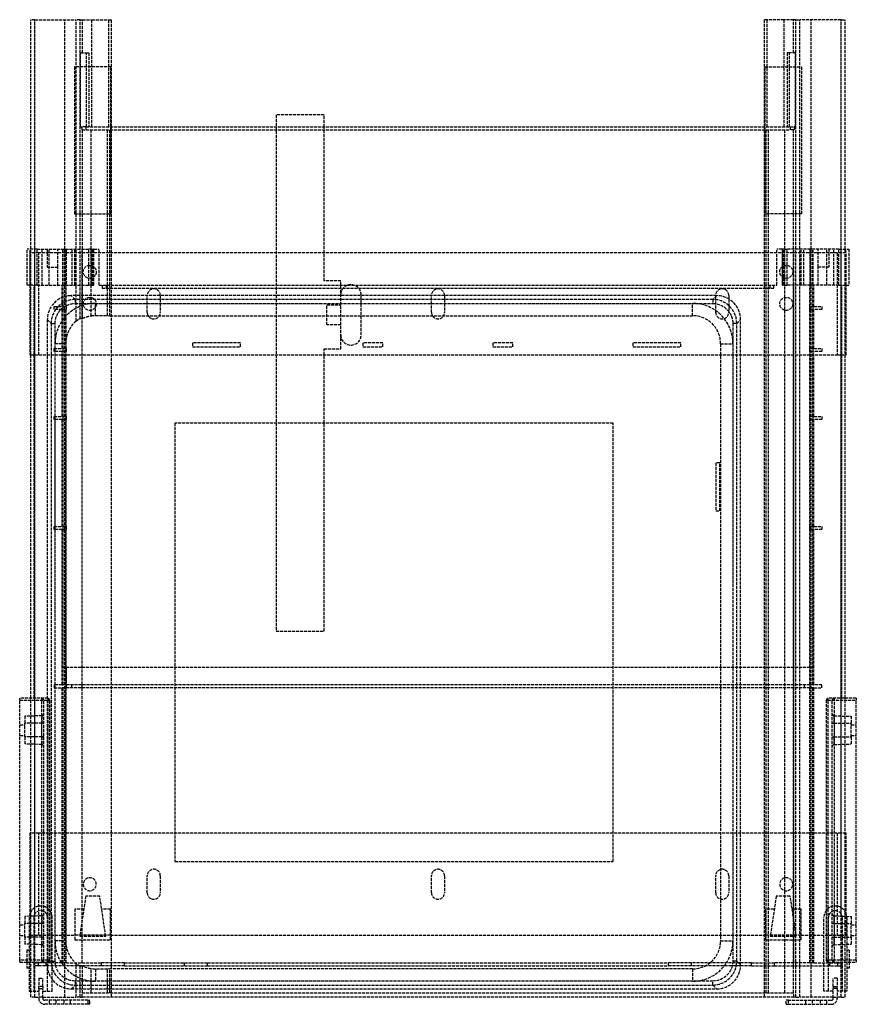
# Model space of a CAD drawing. Header units: millimetres. Extents: x -209 to 209, y -4 to 488.
import ezdxf

# ---------------------------------------------------------------- set-up
doc = ezdxf.new("R2010")
doc.units = ezdxf.units.MM
doc.header["$LTSCALE"] = 10
doc.linetypes.add('ALLCAD_Strich', pattern=[0.2, 0.15, -0.05])
doc.layers.add('BESCH_KONT_sich_schn_grun_2d', color=10, linetype='Continuous')

msp = doc.modelspace()

# ---------------------------------------------------------------- linework, layer by layer
at = {"layer": 'BESCH_KONT_sich_schn_grun_2d', "linetype": 'ALLCAD_Strich'}
for p, q in [((-201.4, 488.5), (-203.4, 488.5)), ((-203.4, 373.82), (-203.4, 488.5)), ((-201.5, 0), (-201.5, 488.5)), ((-201.4, 488.5), (-180.84, 488.5)), ((-201.4, 373.82), (-201.4, 488.5)), ((-186.5, 0), (-186.5, 488.5)), ((-180.84, 373.82), (-180.84, 488.5)), ((-178.84, 488.5), (-180.84, 488.5)), ((-178.84, 373.82), (-178.84, 488.5)), ((-178.84, 488.5), (-177.67, 488.5)), ((-177.67, 472), (-177.67, 488.5)), ((-177.67, 488.5), (-172.92, 488.5)), ((-172.92, 488.5), (-164.46, 488.5)), ((-172.92, 435), (-172.92, 488.5)), ((-164.46, 488.5), (-163.1, 488.5)), ((-164.46, 435), (-164.46, 488.5)), ((-163.1, 435), (-163.1, 488.5)), ((164.46, 488.5), (163.1, 488.5)), ((163.1, 435), (163.1, 488.5)), ((164.46, 435), (164.46, 488.5)), ((172.92, 488.5), (164.46, 488.5)), ((172.92, 435), (172.92, 488.5)), ((177.67, 488.5), (172.92, 488.5)), ((177.67, 472), (177.67, 488.5)), ((178.84, 488.5), (177.67, 488.5)), ((178.84, 488.5), (180.84, 488.5)), ((178.84, 373.82), (178.84, 488.5)), ((201.4, 488.5), (180.84, 488.5)), ((180.84, 373.82), (180.84, 488.5)), ((186.5, 0), (186.5, 488.5)), ((201.4, 373.82), (201.4, 488.5)), ((201.4, 488.5), (203.4, 488.5)), ((201.5, 0), (201.5, 488.5)), ((203.4, 373.82), (203.4, 488.5)), ((-178.61, 435), (-178.61, 472)), ((-178.61, 472), (-175.61, 472)), ((-175.61, 472), (-174.48, 472)), ((-175.61, 435), (-175.61, 472)), ((-174.48, 472), (-174.48, 435)), ((174.48, 472), (174.48, 435)), ((175.61, 472), (174.48, 472)), ((175.61, 435), (175.61, 472)), ((178.61, 472), (175.61, 472)), ((178.61, 435), (178.61, 472)), ((-181.6, 465), (-181.6, 391.5)), ((-163.4, 465), (-181.6, 465)), ((-163.4, 391.5), (-163.4, 465)), ((163.4, 391.5), (163.4, 465)), ((163.4, 465), (181.6, 465)), ((181.6, 465), (181.6, 391.5)), ((-56.8, 440.9), (-80.8, 440.9)), ((-80.8, 440.9), (-80.8, 435)), ((-56.8, 435), (-56.8, 440.9)), ((-178.61, 435), (-178, 435)), ((-176, 435), (-178, 435)), ((-178, 435), (-178, 433.5)), ((-178, 433.5), (-176, 433.5)), ((-177.6, 373.82), (-177.6, 433.5)), ((-176, 435), (176, 435)), ((-176, 435), (-176, 433.5)), ((-176, 433.5), (176, 433.5)), ((-173.26, 373.82), (-173.26, 433.5)), ((-165.06, 355.82), (-165.06, 433.5)), ((-164, 355.82), (-164, 433.5)), ((-163.1, 0), (-163.1, 435)), ((-80.8, 435), (-80.8, 183)), ((-56.8, 358), (-56.8, 435)), ((163.1, 0), (163.1, 435)), ((164, 355.82), (164, 433.5)), ((165.06, 355.82), (165.06, 433.5)), ((173.26, 373.82), (173.26, 433.5)), ((176, 435), (178, 435)), ((176, 435), (176, 433.5)), ((178, 433.5), (176, 433.5)), ((177.6, 373.82), (177.6, 433.5)), ((178.61, 435), (178, 435)), ((178, 435), (178, 433.5)), ((-181.6, 391.5), (-163.4, 391.5)), ((181.6, 391.5), (163.4, 391.5)), ((-200.27, 373.82), (-205.25, 373.82)), ((-205.25, 355.82), (-205.25, 373.82)), ((-201.5, 372), (-204, 372)), ((-204, 372), (-204, 355.82)), ((-203.76, 355.82), (-203.76, 373.82)), ((-203.4, 355.82), (-203.4, 373.82)), ((-199.5, 372), (-201.5, 372)), ((-201.4, 41.67), (-201.4, 373.82)), ((-200.27, 373.82), (-194.33, 373.82)), ((-200.27, 355.82), (-200.27, 373.82)), ((-199.5, 321), (-199.5, 372)), ((199.5, 372), (-199.5, 372)), ((-197.71, 355.82), (-197.71, 373.82)), ((-195.25, 373.82), (-195.25, 364.82)), ((-194.33, 373.82), (-187.46, 373.82)), ((-194.33, 355.82), (-194.33, 373.82)), ((-189.95, 364.82), (-189.95, 373.82)), ((-187.46, 373.82), (-186.09, 373.82)), ((-187.46, 355.82), (-187.46, 373.82)), ((-187.25, 355.82), (-187.25, 373.82)), ((-186.09, 373.82), (-174.4, 373.82)), ((-186.09, 355.82), (-186.09, 373.82)), ((-185.75, 373.82), (-185.75, 355.82)), ((-182.75, 355.82), (-182.75, 373.82)), ((-181.43, 355.82), (-181.43, 373.82)), ((-180.84, 337.86), (-180.84, 373.82)), ((-178.84, 339.26), (-178.84, 373.82)), ((-177.75, 355.82), (-177.75, 373.82)), ((-177.6, 339.28), (-177.6, 373.82)), ((-173.12, 373.82), (-174.4, 373.82)), ((-174.4, 355.82), (-174.4, 373.82)), ((-173.26, 340.57), (-173.26, 373.82)), ((-173.12, 373.82), (-172.09, 373.82)), ((-173.12, 355.82), (-173.12, 373.82)), ((-172.69, 355.82), (-172.69, 373.82)), ((-172.03, 373.82), (-172.09, 373.82)), ((-172.09, 355.82), (-172.09, 373.82)), ((-172.03, 373.82), (-169.25, 373.82)), ((-172.03, 355.82), (-172.03, 373.82)), ((-169.25, 355.82), (-169.25, 373.82)), ((172.03, 373.82), (169.25, 373.82)), ((169.25, 355.82), (169.25, 373.82)), ((172.03, 373.82), (172.09, 373.82)), ((172.03, 373.82), (172.03, 355.82)), ((173.12, 373.82), (172.09, 373.82)), ((172.09, 355.82), (172.09, 373.82)), ((172.69, 355.82), (172.69, 373.82)), ((173.12, 373.82), (174.4, 373.82)), ((173.12, 355.82), (173.12, 373.82)), ((173.26, 15.72), (173.26, 373.82)), ((186.09, 373.82), (174.4, 373.82)), ((174.4, 355.82), (174.4, 373.82)), ((177.6, 15.72), (177.6, 373.82)), ((177.75, 355.82), (177.75, 373.82)), ((178.84, 15.72), (178.84, 373.82)), ((180.84, 15.72), (180.84, 373.82)), ((181.43, 355.82), (181.43, 373.82)), ((182.75, 355.82), (182.75, 373.82)), ((185.75, 373.82), (185.75, 355.82)), ((187.46, 373.82), (186.09, 373.82)), ((186.09, 355.82), (186.09, 373.82)), ((187.25, 355.82), (187.25, 373.82)), ((194.33, 373.82), (187.46, 373.82)), ((187.46, 355.82), (187.46, 373.82)), ((189.95, 364.82), (189.95, 373.82)), ((200.27, 373.82), (194.33, 373.82)), ((194.33, 355.82), (194.33, 373.82)), ((195.25, 373.82), (195.25, 364.82)), ((197.71, 355.82), (197.71, 373.82)), ((201.5, 372), (199.5, 372)), ((199.5, 372), (199.5, 321)), ((200.27, 373.82), (205.25, 373.82)), ((200.27, 355.82), (200.27, 373.82)), ((201.4, 41.67), (201.4, 373.82)), ((204, 372), (201.5, 372)), ((203.4, 355.82), (203.4, 373.82)), ((203.76, 355.82), (203.76, 373.82)), ((204, 355.82), (204, 372)), ((205.25, 373.82), (205.25, 355.82)), ((-195.25, 364.82), (-189.95, 364.82)), ((-189.95, 355.82), (-189.95, 364.82)), ((195.25, 364.82), (189.95, 364.82)), ((189.95, 355.82), (189.95, 364.82)), ((-200.27, 355.82), (-205.25, 355.82)), ((-204, 355.82), (-204, 321)), ((-203.4, 149.4), (-203.4, 355.82)), ((-201.75, 149.4), (-201.75, 355.82)), ((-200.27, 355.82), (-194.33, 355.82)), ((-194.33, 355.82), (-187.46, 355.82)), ((-187.75, 345.22), (-187.75, 355.82)), ((-187.46, 355.82), (-186.09, 355.82)), ((-187.25, 345.22), (-187.25, 355.82)), ((-186.09, 355.82), (-174.4, 355.82)), ((-185.75, 345.22), (-185.75, 355.82)), ((-177.75, 164.72), (-177.75, 355.82)), ((-173.12, 355.82), (-174.4, 355.82)), ((-173.12, 355.82), (-172.09, 355.82)), ((-172.03, 355.82), (-172.09, 355.82)), ((-169.25, 355.82), (169.25, 355.82)), ((-167.75, 355.82), (-167.75, 354.32)), ((-167.75, 354.32), (167.75, 354.32)), ((-165.75, 355.82), (-165.75, 354.32)), ((-165.06, 340.69), (-165.06, 355.82)), ((-164, 340.6), (-164, 355.82)), ((-48.6, 358), (-56.8, 358)), ((-48.6, 324), (-48.6, 358)), ((164, 15.72), (164, 355.82)), ((165.06, 15.72), (165.06, 355.82)), ((165.75, 355.82), (165.75, 354.32)), ((167.75, 354.32), (167.75, 355.82)), ((172.03, 355.82), (172.09, 355.82)), ((173.12, 355.82), (172.09, 355.82)), ((173.12, 355.82), (174.4, 355.82)), ((186.09, 355.82), (174.4, 355.82)), ((177.75, 164.72), (177.75, 355.82)), ((185.75, 345.22), (185.75, 355.82)), ((187.46, 355.82), (186.09, 355.82)), ((187.25, 345.22), (187.25, 355.82)), ((194.33, 355.82), (187.46, 355.82)), ((187.75, 345.22), (187.75, 355.82)), ((200.27, 355.82), (194.33, 355.82)), ((200.27, 355.82), (205.25, 355.82)), ((201.75, 149.4), (201.75, 355.82)), ((203.4, 149.4), (203.4, 355.82)), ((204, 321), (204, 355.82)), ((-181.29, 348.69), (-183.21, 350.6)), ((139.21, 350.6), (-183.21, 350.6)), ((-145.25, 342.25), (-145.25, 350.75)), ((-138.75, 350.75), (-138.75, 342.25)), ((-38.4, 331), (-38.4, 351)), ((-3.25, 342.25), (-3.25, 350.75)), ((3.25, 350.75), (3.25, 342.25)), ((139.21, 350.6), (137.29, 348.69)), ((138.75, 342.25), (138.75, 350.75)), ((145.25, 350.75), (145.25, 342.25)), ((-191.75, 343.72), (-191.75, 345.22)), ((-191.75, 345.22), (-187.75, 345.22)), ((-185.75, 345.22), (-187.75, 345.22)), ((-187.25, 343.72), (-187.25, 345.22)), ((-185.75, 345.22), (-185.75, 343.72)), ((-181.29, 348.69), (-181.29, 346.69)), ((137.29, 348.69), (-181.29, 348.69)), ((-181.29, 346.69), (137.29, 346.69)), ((-171.2, 346.75), (127.2, 346.75)), ((-171.2, 340.71), (-171.2, 346.75)), ((-55.6, 346), (-48.6, 346)), ((-55.6, 336), (-55.6, 346)), ((127.2, 340.6), (127.2, 346.75)), ((137.29, 348.69), (137.29, 346.69)), ((185.75, 343.72), (185.75, 345.22)), ((187.75, 345.22), (185.75, 345.22)), ((187.25, 345.22), (187.25, 343.72)), ((187.75, 345.22), (191.75, 345.22)), ((191.75, 345.22), (191.75, 343.72)), ((-187.75, 343.72), (-191.75, 343.72)), ((-187.75, 324.22), (-187.75, 343.72)), ((-187.75, 343.72), (-185.75, 343.72)), ((-187.25, 324.22), (-187.25, 343.72)), ((-185.75, 324.22), (-185.75, 343.72)), ((-171.2, 340.71), (-165.06, 340.69)), ((-165.06, 340.69), (-164, 340.6)), ((-164, 340.6), (127.2, 340.6)), ((185.75, 324.22), (185.75, 343.72)), ((185.75, 343.72), (187.75, 343.72)), ((187.25, 324.22), (187.25, 343.72)), ((191.75, 343.72), (187.75, 343.72)), ((187.75, 324.22), (187.75, 343.72)), ((-195.2, 338.61), (-193.29, 336.69)), ((-195.2, 338.61), (-195.2, 16.19)), ((-193.29, 336.69), (-191.29, 336.69)), ((-193.29, 336.69), (-193.29, 18.11)), ((-191.29, 324.22), (-191.29, 336.69)), ((-48.6, 336), (-55.6, 336)), ((149.29, 336.69), (147.29, 336.69)), ((147.29, 336.69), (147.29, 18.11)), ((149.29, 336.69), (151.2, 338.61)), ((149.29, 18.11), (149.29, 336.69)), ((151.2, 16.19), (151.2, 338.61)), ((-191.35, 28.2), (-191.35, 326.6)), ((-186.02, 326.6), (-191.35, 326.6)), ((-186.02, 28.2), (-186.02, 326.6)), ((-122.6, 327), (-122.6, 325)), ((-98.6, 327), (-122.6, 327)), ((-122.6, 325), (-98.6, 325)), ((-98.6, 325), (-98.6, 327)), ((-37.6, 327), (-37.6, 325)), ((-27.6, 327), (-37.6, 327)), ((-37.6, 325), (-27.6, 325)), ((-27.6, 325), (-27.6, 327)), ((27.4, 327), (27.4, 325)), ((37.4, 327), (27.4, 327)), ((27.4, 325), (37.4, 325)), ((37.4, 325), (37.4, 327)), ((97.4, 327), (97.4, 325)), ((121.4, 327), (97.4, 327)), ((97.4, 325), (121.4, 325)), ((121.4, 325), (121.4, 327)), ((141.2, 326.6), (147.35, 326.6)), ((141.2, 326.6), (141.2, 28.2)), ((147.35, 326.6), (147.35, 28.2)), ((-204, 321), (-203.4, 321)), ((-203.4, 321), (-201.5, 321)), ((-201.5, 321), (-199.5, 321)), ((-199.5, 321), (199.5, 321)), ((-191.75, 322.72), (-191.75, 324.22)), ((-191.75, 324.22), (-187.75, 324.22)), ((-187.75, 322.72), (-191.75, 322.72)), ((-191.29, 322.72), (-191.29, 324.22)), ((-191.29, 290.22), (-191.29, 322.72)), ((-185.75, 324.22), (-187.75, 324.22)), ((-187.75, 290.22), (-187.75, 322.72)), ((-187.75, 322.72), (-185.75, 322.72)), ((-187.25, 322.72), (-187.25, 324.22)), ((-187.25, 290.22), (-187.25, 322.72)), ((-185.75, 324.22), (-185.75, 322.72)), ((-185.75, 290.22), (-185.75, 322.72)), ((-56.8, 183), (-56.8, 324)), ((-56.8, 324), (-48.6, 324)), ((185.75, 322.72), (185.75, 324.22)), ((187.75, 324.22), (185.75, 324.22)), ((185.75, 290.22), (185.75, 322.72)), ((185.75, 322.72), (187.75, 322.72)), ((187.25, 324.22), (187.25, 322.72)), ((187.25, 290.22), (187.25, 322.72)), ((187.75, 324.22), (191.75, 324.22)), ((191.75, 322.72), (187.75, 322.72)), ((187.75, 290.22), (187.75, 322.72)), ((191.75, 324.22), (191.75, 322.72)), ((199.5, 321), (201.5, 321)), ((201.5, 321), (203.4, 321)), ((203.4, 321), (204, 321)), ((-191.75, 288.72), (-191.75, 290.22)), ((-191.75, 290.22), (-187.75, 290.22)), ((-187.75, 288.72), (-191.75, 288.72)), ((-191.29, 288.72), (-191.29, 290.22)), ((-191.29, 235.22), (-191.29, 288.72)), ((-185.75, 290.22), (-187.75, 290.22)), ((-187.75, 235.22), (-187.75, 288.72)), ((-187.75, 288.72), (-185.75, 288.72)), ((-187.25, 288.72), (-187.25, 290.22)), ((-187.25, 235.22), (-187.25, 288.72)), ((-185.75, 290.22), (-185.75, 288.72)), ((-185.75, 235.22), (-185.75, 288.72)), ((87.51, 286.91), (-131.51, 286.91)), ((-131.51, 286.91), (-131.51, 67.89)), ((87.51, 67.89), (87.51, 286.91)), ((185.75, 288.72), (185.75, 290.22)), ((187.75, 290.22), (185.75, 290.22)), ((185.75, 235.22), (185.75, 288.72)), ((185.75, 288.72), (187.75, 288.72)), ((187.25, 290.22), (187.25, 288.72)), ((187.25, 235.22), (187.25, 288.72)), ((187.75, 290.22), (191.75, 290.22)), ((191.75, 288.72), (187.75, 288.72)), ((187.75, 235.22), (187.75, 288.72)), ((191.75, 290.22), (191.75, 288.72)), ((138.8, 267), (138.8, 243)), ((140.8, 267), (138.8, 267)), ((140.8, 243), (140.8, 267)), ((138.8, 243), (140.8, 243)), ((-191.75, 233.72), (-191.75, 235.22)), ((-191.75, 235.22), (-187.75, 235.22)), ((-187.75, 233.72), (-191.75, 233.72)), ((-191.29, 233.72), (-191.29, 235.22)), ((-191.29, 18.11), (-191.29, 233.72)), ((-185.75, 235.22), (-187.75, 235.22)), ((-187.75, 164.72), (-187.75, 233.72)), ((-187.75, 233.72), (-185.75, 233.72)), ((-187.25, 233.72), (-187.25, 235.22)), ((-187.25, 156.22), (-187.25, 233.72)), ((-185.75, 235.22), (-185.75, 233.72)), ((-185.75, 164.72), (-185.75, 233.72)), ((185.75, 233.72), (185.75, 235.22)), ((187.75, 235.22), (185.75, 235.22)), ((185.75, 164.72), (185.75, 233.72)), ((185.75, 233.72), (187.75, 233.72)), ((187.25, 235.22), (187.25, 233.72)), ((187.25, 156.22), (187.25, 233.72)), ((187.75, 235.22), (191.75, 235.22)), ((191.75, 233.72), (187.75, 233.72)), ((187.75, 164.72), (187.75, 233.72)), ((191.75, 235.22), (191.75, 233.72)), ((-80.8, 183), (-56.8, 183)), ((187.75, 164.72), (-187.75, 164.72)), ((-187.75, 156.22), (-187.75, 164.72)), ((-185.81, 164.72), (-185.81, 156.22)), ((-185.75, 156.22), (-185.75, 164.72)), ((-177.75, 156.22), (-177.75, 164.72)), ((177.75, 156.22), (177.75, 164.72)), ((185.75, 156.22), (185.75, 164.72)), ((185.81, 156.22), (185.81, 164.72)), ((187.75, 156.22), (187.75, 164.72)), ((-187.75, 156.22), (-191.75, 156.22)), ((-191.75, 156.22), (-191.75, 154.72)), ((-191.75, 154.72), (-187.75, 154.72)), ((-187.75, 156.22), (-187.25, 156.22)), ((187.75, 154.72), (-187.75, 154.72)), ((-187.75, 17.22), (-187.75, 154.72)), ((-185.81, 156.22), (-187.25, 156.22)), ((-187.25, 17.22), (-187.25, 154.72)), ((185.81, 156.22), (-185.81, 156.22)), ((-185.75, 156.22), (-185.75, 154.72)), ((-185.75, 17.22), (-185.75, 154.72)), ((-182.87, 154.72), (-182.87, 156.22)), ((-177.75, 154.72), (-177.75, 156.22)), ((-177.75, 17.22), (-177.75, 154.72)), ((177.75, 154.72), (177.75, 156.22)), ((177.75, 17.22), (177.75, 154.72)), ((182.87, 156.22), (182.87, 154.72)), ((185.75, 156.22), (185.75, 154.72)), ((185.75, 17.22), (185.75, 154.72)), ((187.25, 156.22), (185.81, 156.22)), ((187.25, 156.22), (187.75, 156.22)), ((187.25, 17.22), (187.25, 154.72)), ((191.75, 156.22), (187.75, 156.22)), ((187.75, 17.22), (187.75, 154.72)), ((187.75, 154.72), (191.75, 154.72)), ((191.75, 154.72), (191.75, 156.22)), ((-209, 148.4), (-209, 149.4)), ((-195, 149.4), (-209, 149.4)), ((-209, 148.4), (-195, 148.4)), ((-209, 18.6), (-209, 148.4)), ((-203.4, 3), (-203.4, 149.4)), ((-198, 18.6), (-198, 149.4)), ((-197, 18.6), (-197, 148.4)), ((-195, 149.4), (-195, 148.4)), ((-195, 148.4), (-194, 148.4)), ((-195, 148.4), (-195, 18.6)), ((-194, 18.6), (-194, 148.4)), ((194, 148.4), (194, 18.6)), ((194, 148.4), (195, 148.4)), ((209, 149.4), (195, 149.4)), ((195, 148.4), (195, 149.4)), ((195, 148.4), (209, 148.4)), ((195, 18.6), (195, 148.4)), ((197, 18.6), (197, 148.4)), ((198, 149.4), (198, 18.6)), ((203.4, 3), (203.4, 149.4)), ((209, 149.4), (209, 148.4)), ((209, 18.6), (209, 148.4)), ((-197.97, 140.7), (-206.5, 140.4)), ((-206.5, 140.4), (-206.5, 136.9)), ((-197.97, 140.7), (-197.97, 136.9)), ((197.97, 136.9), (197.97, 140.7)), ((197.97, 140.7), (206.5, 140.4)), ((206.5, 140.4), (206.5, 136.9)), ((-209, 136.15), (-206.5, 136.15)), ((-197.97, 136.9), (-206.5, 136.9)), ((-206.5, 130.1), (-206.5, 136.9)), ((-197, 136.9), (-197.97, 136.9)), ((-197.97, 130.1), (-197.97, 136.9)), ((197, 136.9), (197.97, 136.9)), ((197.97, 136.9), (197.97, 130.1)), ((197.97, 136.9), (206.5, 136.9)), ((206.5, 130.1), (206.5, 136.9)), ((206.5, 136.15), (209, 136.15)), ((-209, 130.85), (-206.5, 130.85)), ((-197.97, 130.1), (-206.5, 130.1)), ((-206.5, 130.1), (-206.5, 126.6)), ((-197, 130.1), (-197.97, 130.1)), ((-197.97, 130.1), (-197.97, 126.3)), ((197, 130.1), (197.97, 130.1)), ((197.97, 126.3), (197.97, 130.1)), ((197.97, 130.1), (206.5, 130.1)), ((206.5, 130.85), (209, 130.85)), ((206.5, 130.1), (206.5, 126.6)), ((-197.97, 126.3), (-206.5, 126.6)), ((197.97, 126.3), (206.5, 126.6)), ((-201.5, 82), (-204, 82)), ((-204, 82), (-204, 31)), ((-199.5, 82), (-201.5, 82)), ((199.5, 82), (-199.5, 82)), ((-199.5, 31), (-199.5, 82)), ((199.5, 82), (199.5, 31)), ((201.5, 82), (199.5, 82)), ((204, 82), (201.5, 82)), ((204, 31), (204, 82)), ((-131.51, 67.89), (87.51, 67.89)), ((-145.25, 52.25), (-145.25, 60.75)), ((-138.75, 60.75), (-138.75, 52.25)), ((-3.25, 52.25), (-3.25, 60.75)), ((3.25, 60.75), (3.25, 52.25)), ((138.75, 52.25), (138.75, 60.75)), ((145.25, 60.75), (145.25, 52.25)), ((-176, 50.5), (-179, 30.5)), ((-169, 50.5), (-176, 50.5)), ((-166, 30.5), (-169, 50.5)), ((169, 50.5), (166, 30.5)), ((176, 50.5), (169, 50.5)), ((179, 30.5), (176, 50.5)), ((-197.97, 40.7), (-206.5, 40.4)), ((-206.5, 40.4), (-206.5, 36.9)), ((-204.2, 39.9), (-204.2, 17.6)), ((-201.9, 39.9), (-201.9, 3)), ((-197.97, 40.7), (-197.97, 36.9)), ((-195.1, 3), (-195.1, 39.9)), ((-192.8, 8.99), (-192.8, 39.9)), ((-176.97, 44), (-181.4, 44)), ((-181.4, 44), (-181.4, 28.8)), ((-163.6, 44), (-168.02, 44)), ((-163.6, 28.8), (-163.6, 44)), ((168.03, 44), (163.6, 44)), ((163.6, 44), (163.6, 28.8)), ((181.4, 44), (176.97, 44)), ((181.4, 28.8), (181.4, 44)), ((192.8, 15.72), (192.8, 39.9)), ((195.1, 3), (195.1, 39.9)), ((197.97, 36.9), (197.97, 40.7)), ((197.97, 40.7), (206.5, 40.4)), ((201.9, 39.9), (201.9, 3)), ((204.2, 39.9), (204.2, 17.6)), ((206.5, 40.4), (206.5, 36.9)), ((-209, 36.15), (-206.5, 36.15)), ((-197.97, 36.9), (-206.5, 36.9)), ((-206.5, 30.1), (-206.5, 36.9)), ((-197, 36.9), (-197.97, 36.9)), ((-197.97, 30.1), (-197.97, 36.9)), ((197.97, 36.9), (197, 36.9)), ((197.97, 36.9), (197.97, 30.1)), ((197.97, 36.9), (206.5, 36.9)), ((206.5, 30.1), (206.5, 36.9)), ((206.5, 36.15), (209, 36.15)), ((-209, 30.85), (-206.5, 30.85)), ((-206.5, 30.1), (-206.5, 26.6)), ((-197.97, 30.1), (-206.5, 30.1)), ((-204, 31), (-201.5, 31)), ((-201.5, 31), (-199.5, 31)), ((-199.5, 31), (-181.4, 31)), ((-197, 30.1), (-197.97, 30.1)), ((-197.97, 30.1), (-197.97, 26.3)), ((-163.6, 31), (-181.4, 31)), ((-179, 30.5), (-166, 30.5)), ((-163.6, 31), (163.6, 31)), ((181.4, 31), (163.6, 31)), ((166, 30.5), (179, 30.5)), ((181.4, 31), (199.5, 31)), ((197, 30.1), (197.97, 30.1)), ((197.97, 26.3), (197.97, 30.1)), ((197.97, 30.1), (206.5, 30.1)), ((199.5, 31), (201.5, 31)), ((201.5, 31), (204, 31)), ((206.5, 30.85), (209, 30.85)), ((206.5, 30.1), (206.5, 26.6)), ((-197.97, 26.3), (-206.5, 26.6)), ((-186.02, 28.2), (-191.35, 28.2)), ((-181.4, 28.8), (-163.6, 28.8)), ((141.2, 28.2), (147.35, 28.2)), ((163.6, 28.8), (181.4, 28.8)), ((197.97, 26.3), (206.5, 26.6)), ((-205.4, 23.5), (-205.4, 19)), ((-204.2, 23.5), (-205.4, 23.5)), ((205.4, 23.5), (204.2, 23.5)), ((205.4, 23.5), (205.4, 19)), ((-209, 17.6), (-209, 18.6)), ((-195, 18.6), (-209, 18.6)), ((-209, 17.6), (-195, 17.6)), ((-205.4, 19), (-205.4, 17.6)), ((-205.4, 17.6), (-205.4, 14.5)), ((-204.2, 17.6), (-204.2, 3)), ((-201.75, 17.22), (-201.75, 17.6)), ((-201.75, 17.22), (-199.75, 17.22)), ((-201.75, 15.72), (-201.75, 17.22)), ((-199.75, 15.72), (-201.75, 15.72)), ((-199.75, 17.22), (-199.75, 15.72)), ((-187.75, 17.22), (-199.75, 17.22)), ((-168.06, 15.72), (-199.75, 15.72)), ((-198, 18.6), (-198, 17.6)), ((-195.75, 15.72), (-195.75, 17.22)), ((-193.29, 18.11), (-195.2, 16.19)), ((-194, 18.6), (-195, 18.6)), ((-195, 18.6), (-195, 17.6)), ((-193.29, 18.11), (-191.29, 18.11)), ((-187.75, 17.22), (-168.06, 17.22)), ((-180.84, 4.2), (-180.84, 16.94)), ((-178.84, 4.2), (-178.84, 15.54)), ((-177.6, 4.2), (-177.6, 15.52)), ((-168.06, 15.72), (-168.06, 17.22)), ((-156.58, 17.22), (-168.06, 17.22)), ((-156.58, 15.72), (-168.06, 15.72)), ((-156.58, 17.22), (-126.64, 17.22)), ((-156.58, 15.72), (-156.58, 17.22)), ((-156.58, 15.72), (-126.64, 15.72)), ((-126.64, 17.22), (-115.17, 17.22)), ((-126.64, 15.72), (-126.64, 17.22)), ((-126.64, 15.72), (-115.17, 15.72)), ((-115.17, 17.22), (115.17, 17.22)), ((-115.17, 15.72), (-115.17, 17.22)), ((-115.17, 15.72), (115.17, 15.72)), ((126.64, 17.22), (115.17, 17.22)), ((115.17, 15.72), (115.17, 17.22)), ((126.64, 15.72), (115.17, 15.72)), ((126.64, 15.72), (126.64, 17.22)), ((156.58, 17.22), (126.64, 17.22)), ((156.58, 15.72), (126.64, 15.72)), ((149.29, 18.11), (147.29, 18.11)), ((151.2, 16.19), (149.29, 18.11)), ((156.58, 15.72), (156.58, 17.22)), ((156.58, 17.22), (168.06, 17.22)), ((156.58, 15.72), (168.06, 15.72)), ((164, 2.3), (164, 15.72)), ((165.06, 2.3), (165.06, 15.72)), ((168.06, 15.72), (168.06, 17.22)), ((187.75, 17.22), (168.06, 17.22)), ((168.06, 15.72), (199.75, 15.72)), ((173.26, 2.3), (173.26, 15.72)), ((177.6, 2.3), (177.6, 15.72)), ((178.84, 0), (178.84, 15.72)), ((180.84, 0), (180.84, 15.72)), ((187.75, 17.22), (199.75, 17.22)), ((192.8, 3), (192.8, 15.72)), ((195, 18.6), (194, 18.6)), ((195, 17.6), (195, 18.6)), ((209, 18.6), (195, 18.6)), ((195, 17.6), (209, 17.6)), ((195.75, 15.72), (195.75, 17.22)), ((198, 17.6), (198, 18.6)), ((199.75, 17.22), (201.75, 17.22)), ((199.75, 15.72), (199.75, 17.22)), ((199.75, 15.72), (201.75, 15.72)), ((201.75, 17.22), (201.75, 17.6)), ((201.75, 15.72), (201.75, 17.22)), ((204.2, 17.6), (204.2, 3)), ((205.4, 19), (205.4, 17.6)), ((205.4, 17.6), (205.4, 14.5)), ((209, 18.6), (209, 17.6)), ((-204.2, 14.5), (-205.4, 14.5)), ((-173.26, 4.2), (-173.26, 14.23)), ((-165.06, 14.11), (-171.2, 14.09)), ((-171.2, 14.09), (-171.2, 8.05)), ((-164, 14.2), (-165.06, 14.11)), ((-165.06, 4.2), (-165.06, 14.11)), ((127.2, 14.2), (-164, 14.2)), ((-164, 4.2), (-164, 14.2)), ((127.2, 14.2), (127.2, 8.05)), ((205.4, 14.5), (204.2, 14.5)), ((-199.5, 9.5), (-199.5, 5.38)), ((-199.5, 9.5), (-197.5, 9.5)), ((-197.5, 5.38), (-199.5, 5.38)), ((-199.5, 4.38), (-199.5, 5.38)), ((-197.5, 5.38), (-197.5, 9.5)), ((-197.5, 5.38), (-197.5, 4.38)), ((-192.8, 3), (-192.8, 8.99)), ((-183.21, 4.2), (-181.29, 6.11)), ((-181.29, 8.11), (-181.29, 6.11)), ((137.29, 8.11), (-181.29, 8.11)), ((-181.29, 6.11), (137.29, 6.11)), ((127.2, 8.05), (-171.2, 8.05)), ((137.29, 6.11), (137.29, 8.11)), ((137.29, 6.11), (139.21, 4.2)), ((197.5, 5.38), (197.5, 9.5)), ((199.5, 9.5), (197.5, 9.5)), ((197.5, 5.38), (197.5, 4.38)), ((197.5, 5.38), (199.5, 5.38)), ((199.5, 9.5), (199.5, 5.38)), ((199.5, 4.38), (199.5, 5.38)), ((-204.2, 3), (-199.5, 3)), ((-203.4, 0), (-203.4, 3)), ((-201.4, 0), (-203.4, 0)), ((-201.4, 0), (-201.4, 3)), ((-201.4, 0), (-199.5, 0)), ((-199.5, 4.38), (-197.5, 4.38)), ((-199.5, 4.38), (-199.5, -0.5)), ((-197.5, 0), (-199.5, 0)), ((-197.5, -0.5), (-197.5, 4.38)), ((-197.5, 3), (-192.8, 3)), ((-197.5, 0), (-180.84, 0)), ((-194.01, 0), (-194.01, 0)), ((-194.01, 0), (-194.01, 0)), ((-194.01, 0), (-194.01, 0)), ((-194.01, 0), (-194.01, 0)), ((-194.01, 0), (-194.01, 0)), ((-194.01, 0), (-194.01, 0)), ((-194.01, 0), (-194.01, 0)), ((-194, 0), (-194, 0)), ((-194, 0), (-194, 0)), ((-194, 0), (-194, 0)), ((-194, 0), (-194, 0)), ((-194, 0), (-194, 0)), ((-194, 0), (-194, 0)), ((-194, 0), (-194, 0)), ((-194, 0), (-194, 0)), ((-194, 0), (-194, 0)), ((-193.99, 0), (-193.99, 0)), ((-193.99, 0), (-193.99, 0)), ((-193.99, 0), (-193.99, 0)), ((-193.99, 0), (-193.99, 0)), ((-193.99, 0), (-193.99, 0)), ((-193.99, 0), (-193.99, 0)), ((-193.99, 0), (-193.99, 0)), ((-183.21, 4.2), (139.21, 4.2)), ((-180.84, 0), (-180.84, 4.2)), ((-178.84, 0), (-180.84, 0)), ((-178.84, 0), (-178.84, 4.2)), ((-178.84, 0), (-177.86, 0)), ((-177.86, 2.3), (177.86, 2.3)), ((-177.86, 0), (-177.86, 2.3)), ((177.86, 0), (-177.86, 0)), ((-177.6, 2.3), (-177.6, 4.2)), ((-173.26, 2.3), (-173.26, 4.2)), ((-165.06, 2.3), (-165.06, 4.2)), ((-164, 2.3), (-164, 4.2)), ((177.86, 0), (177.86, 2.3)), ((178.84, 0), (177.86, 0)), ((178.84, 0), (180.84, 0)), ((197.5, 0), (180.84, 0)), ((197.5, 3), (192.8, 3)), ((199.5, 4.38), (197.5, 4.38)), ((197.5, -0.5), (197.5, 4.38)), ((197.5, 0), (199.5, 0)), ((199.5, 4.38), (199.5, -0.5)), ((204.2, 3), (199.5, 3)), ((201.4, 0), (199.5, 0)), ((201.4, 0), (201.4, 3)), ((201.4, 0), (203.4, 0)), ((203.4, 0), (203.4, 3)), ((-175, -1.5), (-196.5, -1.5)), ((-175, -3.5), (-196.5, -3.5)), ((-194.2, -1.5), (-194.2, -3.5)), ((-194.01, 0), (-194.01, 0)), ((-194.01, 0), (-194.01, 0)), ((-194.01, 0), (-194, 0)), ((-193.99, 0), (-194, 0)), ((-194, 0), (-194, 0)), ((-194, 0), (-194, 0)), ((-193.99, 0), (-193.99, 0)), ((-193.99, 0), (-193.99, 0)), ((-191, -1.5), (-191, -3.5)), ((-187, -1.5), (-187, -3.5)), ((-183.8, -1.5), (-183.8, -3.5)), ((-175, -1.5), (-174, -1.5)), ((-175, -1.5), (-175, -3.5)), ((-174, -3.5), (-175, -3.5)), ((-174, -3.5), (-174, -1.5)), ((174, -3.5), (174, -1.5)), ((175, -1.5), (174, -1.5)), ((174, -3.5), (175, -3.5)), ((175, -1.5), (196.5, -1.5)), ((175, -1.5), (175, -3.5)), ((175, -3.5), (196.5, -3.5)), ((183.8, -3.5), (183.8, -1.5)), ((187, -1.5), (187, -3.5)), ((191, -1.5), (191, -3.5)), ((194.2, -3.5), (194.2, -1.5))]:
    msp.add_line(p, q, dxfattribs=at)
for centre in [(-174, 362.5), (174, 362.5), (-174, 346.5), (174, 346.5)]:
    msp.add_circle(centre, 3.25, dxfattribs=at)
for centre, radius, start, end in [((-43.5, 351), 5.1, 0, 180), ((-142, 350.75), 3.25, 0, 180), ((0, 350.75), 3.25, 0, 180), ((142, 350.75), 3.25, 0, 180), ((-171.2, 326.6), 20.15, 90, 180), ((127.2, 326.6), 20.15, 0, 90), ((-142, 342.25), 3.25, 180, 0), ((0, 342.25), 3.25, 180, 0), ((127.2, 326.6), 14, 0, 90), ((142, 342.25), 3.25, 180, 0), ((-171.2, 326.6), 14.82, 130.5503, 180), ((-43.5, 331), 5.1, 180, 0), ((-198, 148.4), 1, 0, 90), ((-195, 148.4), 1, 0, 90), ((195, 148.4), 1, 90, 180), ((198, 148.4), 1, 90, 180), ((-198, 141.7), 1, 272, 0), ((198, 141.7), 1, 180, 268), ((-198, 125.3), 1, 0, 88), ((198, 125.3), 1, 92, 180), ((-142, 60.75), 3.25, 0, 180), ((0, 60.75), 3.25, 0, 180), ((142, 60.75), 3.25, 0, 180), ((-174, 56.5), 3.25, 0, 180), ((174, 56.5), 3.25, 0, 180), ((-174, 56.5), 3.25, 180, 0), ((174, 56.5), 3.25, 180, 0), ((-142, 52.25), 3.25, 180, 0), ((0, 52.25), 3.25, 180, 0), ((142, 52.25), 3.25, 180, 0), ((-198.5, 39.9), 5.7, 0, 180), ((198.5, 39.9), 5.7, 0, 180), ((-198.5, 39.9), 3.4, 0, 180), ((-198, 41.7), 1, 272, 0), ((198.5, 39.9), 3.4, 0, 180), ((198, 41.7), 1, 180, 268), ((-198, 25.3), 1, 0, 88), ((-171.2, 28.2), 20.15, 180, 270), ((-171.2, 28.2), 14.82, 180, 229.4497), ((127.2, 28.2), 20.15, 270, 0), ((127.2, 28.2), 14, 270, 0), ((198, 25.3), 1, 92, 180), ((-198, 18.6), 1, 270, 0), ((-195, 18.6), 1, 270, 0), ((195, 18.6), 1, 180, 270), ((198, 18.6), 1, 180, 270), ((-196.5, -0.5), 3, 180, 270), ((-196.5, -0.5), 1, 180, 270), ((196.5, -0.5), 3, 270, 0), ((196.5, -0.5), 1, 270, 0)]:
    msp.add_arc(centre, radius, start, end, dxfattribs=at)
for centre, major_axis, ratio, start_param, end_param in [((-183.19, 338.59), (-8.5, 8.5), 0.998783, -0.784789, 0.784789), ((139.19, 338.59), (8.5, 8.5), 0.998783, -0.784789, 0.784789), ((-181.28, 336.68), (-8.49, 8.49), 0.999188, -0.005353, 0.159422), ((-181.28, 336.68), (-8.49, 8.49), 0.999188, -0.784789, -0.005353), ((137.28, 336.68), (8.49, 8.49), 0.999188, -0.784789, 0.784789), ((-181.28, 336.68), (-8.49, 8.49), 0.999188, 0.159422, 0.784789), ((-183.19, 16.21), (-8.5, -8.5), 0.998783, -0.784789, -0.745499), ((-183.19, 16.21), (-8.5, -8.5), 0.998783, -0.745499, 0.784789), ((-181.28, 18.12), (-8.49, -8.49), 0.999188, -0.784789, -0.584744), ((-181.28, 18.12), (-8.49, -8.49), 0.999188, -0.584744, 0.784789), ((137.28, 18.12), (8.49, -8.49), 0.999188, -0.784789, 0.584744), ((139.19, 16.21), (8.5, -8.5), 0.998783, -0.784789, 0.745499), ((137.28, 18.12), (8.49, -8.49), 0.999188, 0.584744, 0.784789), ((139.19, 16.21), (8.5, -8.5), 0.998783, 0.745499, 0.784789)]:
    msp.add_ellipse(centre, major_axis=major_axis, ratio=ratio, start_param=start_param, end_param=end_param, dxfattribs=at)
at = {"layer": 'BESCH_KONT_sich_schn_grun_2d', "linetype": 'ALLCAD_Strich', "extrusion": (0, 0, -1)}
for centre, major_axis, ratio, start_param, end_param in [((-181.28, 336.68), (-7.08, 7.08), 0.998783, -0.005952, 0.147019), ((-181.28, 336.68), (-7.08, 7.08), 0.998783, 0.147019, 0.784789), ((137.28, 336.68), (7.08, 7.08), 0.998783, -0.784789, 0.784789), ((-181.28, 336.68), (-7.08, 7.08), 0.998783, -0.784789, -0.005952), ((-171.25, 326.6), (-14.11, 0), 0.999993, 1.427831, 1.574507), ((-177.94, 326.6), (-14.37, 0), 0.883014, 1.508588, 1.59475), ((-181.28, 18.12), (-7.08, -7.08), 0.998783, 0.544052, 0.784789), ((-181.28, 18.12), (-7.08, -7.08), 0.998783, -0.784789, 0.544052), ((-177.94, 28.2), (-14.37, 0), 0.883014, -1.59475, -1.508588), ((137.28, 18.12), (7.08, -7.08), 0.998783, -0.544052, 0.784789), ((137.28, 18.12), (7.08, -7.08), 0.998783, -0.784789, -0.544052), ((-171.25, 28.2), (-14.11, 0), 0.999993, -1.574507, -1.427831)]:
    msp.add_ellipse(centre, major_axis=major_axis, ratio=ratio, start_param=start_param, end_param=end_param, dxfattribs=at)
at = {"layer": 'BESCH_KONT_sich_schn_grun_2d', "linetype": 'ALLCAD_Strich'}
for points, knots in [([(-177.6, 339.28), (-177.58, 339.28), (-177.43, 339.35), (-176.89, 339.57), (-176.47, 339.74), (-175.51, 340.07), (-174.9, 340.25), (-173.92, 340.46), (-173.59, 340.52), (-173.26, 340.57)], [1.698685, 1.698685, 1.698685, 1.698685, 1.8904789, 1.8904789, 2.098268, 2.098268, 2.3086123, 2.3086123, 2.4059335, 2.4059335, 2.4059335, 2.4059335]), ([(-180.84, 337.86), (-180.71, 337.97), (-180.58, 338.08), (-180.25, 338.34), (-180.03, 338.51), (-179.61, 338.8), (-179.41, 338.93), (-179.14, 339.1), (-179.03, 339.16), (-178.88, 339.24), (-178.84, 339.26), (-178.84, 339.26)], [1.0716271, 1.0716271, 1.0716271, 1.0716271, 1.1191897, 1.1191897, 1.1988627, 1.1988627, 1.2785357, 1.2785357, 1.3427286, 1.3427286, 1.4013211, 1.4013211, 1.4013211, 1.4013211]), ([(-178.84, 15.54), (-178.85, 15.54), (-178.9, 15.57), (-179.11, 15.68), (-179.27, 15.78), (-179.63, 16.02), (-179.87, 16.18), (-180.36, 16.55), (-180.61, 16.75), (-180.84, 16.94)], [0.0056127, 0.0056127, 0.0056127, 0.0056127, 0.0784559, 0.0784559, 0.1569119, 0.1569119, 0.2480842, 0.2480842, 0.336268, 0.336268, 0.336268, 0.336268]), ([(-173.26, 14.23), (-173.59, 14.28), (-173.92, 14.34), (-174.9, 14.55), (-175.51, 14.73), (-176.47, 15.06), (-176.89, 15.23), (-177.43, 15.45), (-177.58, 15.52), (-177.6, 15.52)], [0.9397185, 0.9397185, 0.9397185, 0.9397185, 1.0370397, 1.0370397, 1.247384, 1.247384, 1.4551731, 1.4551731, 1.646967, 1.646967, 1.646967, 1.646967])]:
    msp.add_open_spline(points, degree=3, knots=knots, dxfattribs=at)

doc.saveas('drawing.dxf')
